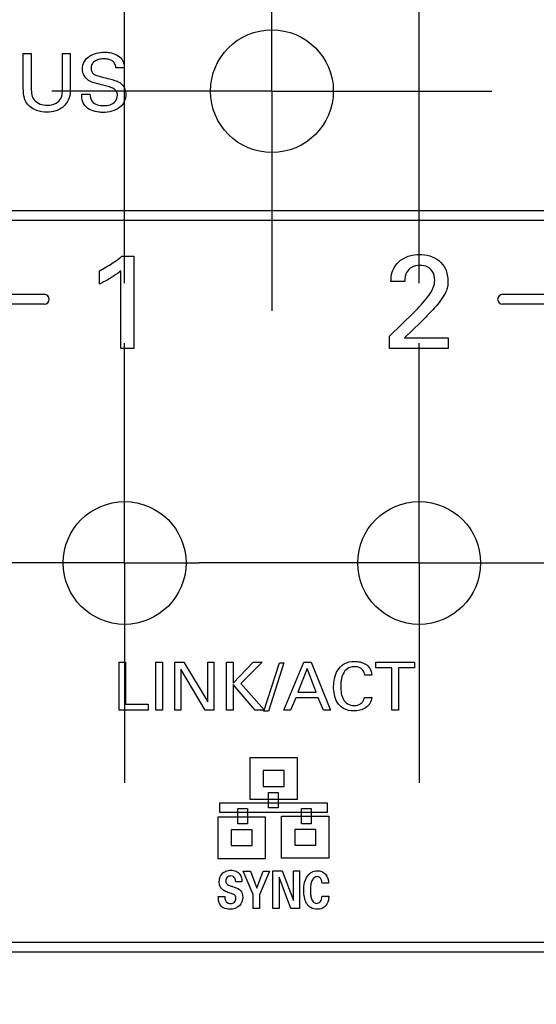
# Model space of a CAD drawing. Header units: inches. Extents: x 0 to 34, y 0 to 22.
# Tile 17 of 71: x 11.8 to 12.3, y 13.7 to 14.7. Entities that reach past the tile are written whole.
import ezdxf

# ---------------------------------------------------------------- set-up
doc = ezdxf.new("R2010")
doc.units = ezdxf.units.IN
doc.header["$LTSCALE"] = 1.87
doc.header["$MEASUREMENT"] = 0
doc.linetypes.add('CENTER', pattern=[0.6, 0.375, -0.075, 0.075, -0.075])
doc.layers.get('0').update_dxf_attribs({"linetype": 'CONTINUOUS'})
doc.layers.add('02___PRT_ALL_AXES', color=7, linetype='CONTINUOUS')
doc.layers.add('DIMENSIONS', color=7, linetype='CONTINUOUS')
doc.styles.get("Standard").update_dxf_attribs({"font": 'txt', "width": 0.8})
doc.dimstyles.new('DIMSTYLE_1', dxfattribs={"dimtxt": 0.125, "dimasz": 0.18, "dimexe": 0.125, "dimexo": 0.0625, "dimgap": 0.03125, "dimtad": 0, "dimtih": 1, "dimtoh": 1, "dimdsep": 46, "dimtxsty": 'STANDARD', "dimblk": '_FILLED', "dimblk1": '_FILLED', "dimblk2": '_FILLED', "dimcen": 0.09, "dimadec": 0, "dimazin": 0, "dimtp": 0.001, "dimtm": 0.001, "dimtfac": 1, "dimtofl": 0, "dimtmove": 0, "dimatfit": 3, "dimldrblk": '_FILLED', "dimfxl": 1, "dimtolj": 1, "dimarcsym": 0})

# ---------------------------------------------------------------- blocks, each defined once
blk = doc.blocks.new('*D3')
at = {"layer": 'DIMENSIONS', "color": 2, "linetype": 'CONTINUOUS'}
blk.add_line((11.8924, 14.4673), (11.8924, 17.1867), dxfattribs=at)
at = {"layer": 'DIMENSIONS', "color": 2, "linetype": 'CONTINUOUS', "insert": (11.8299, 17.2492), "char_height": 0.125, "width": 1.425, "attachment_point": 1, "rotation": 90, "line_spacing_factor": 0.9}
blk.add_mtext('5X 12.6{\\Ftxt.shx;\\W1.000000;\\H0.125000; }[.496]', dxfattribs=at)
blk = doc.blocks.new('_FILLED')
at = {"color": 0, "linetype": 'BYBLOCK'}
blk.add_solid([(0, 0), (-1, 0.1736), (-1, -0.1736)], dxfattribs=at)
blk = doc.blocks.new('*D4')
at = {"layer": 'DIMENSIONS', "color": 2, "linetype": 'CONTINUOUS'}
blk.add_line((12.1995, 14.4673), (12.1995, 17.1867), dxfattribs=at)
at = {"layer": 'DIMENSIONS', "color": 2, "linetype": 'CONTINUOUS', "insert": (12.137, 17.2492), "char_height": 0.125, "width": 1.425, "attachment_point": 1, "rotation": 90, "line_spacing_factor": 0.9}
blk.add_mtext('5X 20.4{\\Ftxt.shx;\\W1.000000;\\H0.125000; }[.803]', dxfattribs=at)
blk = doc.blocks.new('*D34')
at = {"layer": 'DIMENSIONS', "color": 2, "linetype": 'CONTINUOUS'}
blk.add_line((13.3183, 8.9124), (14.2564, 8.9124), dxfattribs=at)
at = {"layer": 'DIMENSIONS', "color": 2, "linetype": 'CONTINUOUS', "insert": (14.3189, 8.9749), "char_height": 0.125, "width": 1.725, "attachment_point": 1, "line_spacing_factor": 0.9}
blk.add_mtext('2X 158.68{\\Ftxt.shx;\\W1.000000;\\H0.125000; }[6.247]', dxfattribs=at)

msp = doc.modelspace()

# ---------------------------------------------------------------- linework, layer by layer
at = {"color": 40, "linetype": 'CONTINUOUS'}
for p, q in [((11.7868, 14.6703), (11.7868, 14.707)), ((11.7868, 14.707), (11.7951, 14.707)), ((11.7951, 14.707), (11.7951, 14.6698)), ((11.8278, 14.6701), (11.8278, 14.707)), ((11.8278, 14.707), (11.8358, 14.707)), ((11.8358, 14.707), (11.8358, 14.6699)), ((11.892, 14.692), (11.8833, 14.692)), ((11.8477, 14.6644), (11.8563, 14.6644)), ((11.613, 14.5432), (12.4816, 14.5432)), ((12.4816, 14.5327), (11.613, 14.5327)), ((11.8895, 14.4954), (11.9019, 14.4954)), ((11.9019, 14.4954), (11.9019, 14.3993)), ((11.8662, 14.4663), (11.8662, 14.4802)), ((11.8885, 14.3993), (11.8885, 14.4802)), ((12.1846, 14.4691), (12.17, 14.4691)), ((11.6864, 14.4557), (11.8087, 14.4557)), ((12.2865, 14.4557), (12.4088, 14.4557)), ((11.8087, 14.4453), (11.6864, 14.4453)), ((12.4088, 14.4453), (12.2865, 14.4453)), ((12.1686, 14.4119), (12.1938, 14.4366)), ((12.2008, 14.4262), (12.1841, 14.4103)), ((12.1686, 14.3993), (12.1686, 14.4119)), ((12.1841, 14.4103), (12.2297, 14.4103)), ((12.2297, 14.4103), (12.2297, 14.3993)), ((11.9019, 14.3993), (11.8885, 14.3993)), ((12.2297, 14.3993), (12.1686, 14.3993)), ((11.8866, 14.022), (11.8866, 14.0722)), ((11.8866, 14.0722), (11.8934, 14.0722)), ((11.8934, 14.0722), (11.8934, 14.0282)), ((11.9248, 14.022), (11.9248, 14.0722)), ((11.9248, 14.0722), (11.9318, 14.0722)), ((11.9318, 14.0722), (11.9318, 14.022)), ((11.9446, 14.022), (11.9446, 14.0722)), ((11.9446, 14.0722), (11.9543, 14.0722)), ((11.9543, 14.0722), (11.979, 14.0307)), ((11.979, 14.0307), (11.979, 14.0722)), ((11.979, 14.0722), (11.9854, 14.0722)), ((11.9854, 14.0722), (11.9854, 14.022)), ((11.9985, 14.022), (11.9985, 14.0722)), ((11.9985, 14.0722), (12.0054, 14.0722)), ((12.0054, 14.0502), (12.0263, 14.0722)), ((12.0054, 14.0722), (12.0054, 14.0502)), ((12.0358, 14.0722), (12.0134, 14.0497)), ((12.0263, 14.0722), (12.0358, 14.0722)), ((12.0377, 14.0209), (12.054, 14.0715)), ((12.0585, 14.0715), (12.0423, 14.0209)), ((12.054, 14.0715), (12.0585, 14.0715)), ((12.0583, 14.022), (12.0794, 14.0722)), ((12.0794, 14.0722), (12.0869, 14.0722)), ((12.0869, 14.0722), (12.1072, 14.022)), ((12.1542, 14.0663), (12.1542, 14.0722)), ((12.1542, 14.0722), (12.1947, 14.0722)), ((12.1947, 14.0722), (12.1947, 14.0663)), ((11.951, 14.0646), (11.951, 14.022)), ((11.9765, 14.022), (11.951, 14.0646)), ((12.0828, 14.0653), (12.0731, 14.0407)), ((12.0921, 14.0407), (12.0828, 14.0653)), ((12.1502, 14.0586), (12.1428, 14.0586)), ((12.171, 14.0663), (12.1542, 14.0663)), ((12.171, 14.022), (12.171, 14.0663)), ((12.1779, 14.0663), (12.1779, 14.022)), ((12.1947, 14.0663), (12.1779, 14.0663)), ((12.0054, 14.0486), (12.0054, 14.022)), ((12.0286, 14.022), (12.0054, 14.0486)), ((12.0134, 14.0497), (12.0383, 14.022)), ((12.0731, 14.0407), (12.0921, 14.0407)), ((11.8934, 14.0282), (11.9168, 14.0282)), ((11.9168, 14.0282), (11.9168, 14.022)), ((12.0709, 14.035), (12.0655, 14.022)), ((12.0942, 14.035), (12.0709, 14.035)), ((12.0996, 14.022), (12.0942, 14.035)), ((12.1424, 14.0352), (12.1501, 14.0352)), ((11.9168, 14.022), (11.8866, 14.022)), ((11.9318, 14.022), (11.9248, 14.022)), ((11.951, 14.022), (11.9446, 14.022)), ((11.9854, 14.022), (11.9765, 14.022)), ((12.0054, 14.022), (11.9985, 14.022)), ((12.0383, 14.022), (12.0286, 14.022)), ((12.0423, 14.0209), (12.0377, 14.0209)), ((12.0655, 14.022), (12.0583, 14.022)), ((12.1072, 14.022), (12.0996, 14.022)), ((12.1779, 14.022), (12.171, 14.022)), ((12.0232, 13.9287), (12.0232, 13.9726)), ((12.0232, 13.9726), (12.0724, 13.9726)), ((12.0724, 13.9726), (12.0724, 13.9287)), ((12.0369, 13.9589), (12.0369, 13.9424)), ((12.0587, 13.9589), (12.0369, 13.9589)), ((12.0587, 13.9424), (12.0587, 13.9589)), ((12.0369, 13.9424), (12.0587, 13.9424)), ((12.0424, 13.9202), (12.0424, 13.9362)), ((12.0424, 13.9362), (12.0526, 13.9362)), ((12.0526, 13.9362), (12.0526, 13.9202)), ((11.9915, 13.9151), (11.9915, 13.9253)), ((11.9915, 13.9253), (12.1035, 13.9253)), ((12.0724, 13.9287), (12.0232, 13.9287)), ((12.1035, 13.9253), (12.1035, 13.9151)), ((12.1035, 13.9151), (11.9915, 13.9151)), ((12.0103, 13.9035), (12.0103, 13.9195)), ((12.0103, 13.9195), (12.0205, 13.9195)), ((12.0205, 13.9195), (12.0205, 13.9035)), ((12.0526, 13.9202), (12.0424, 13.9202)), ((12.0768, 13.9033), (12.0768, 13.9193)), ((12.0768, 13.9193), (12.087, 13.9193)), ((12.087, 13.9193), (12.087, 13.9033)), ((11.9898, 13.867), (11.9898, 13.9109)), ((11.9898, 13.9109), (12.039, 13.9109)), ((12.039, 13.9109), (12.039, 13.867)), ((12.056, 13.8675), (12.056, 13.9114)), ((12.056, 13.9114), (12.1053, 13.9114)), ((12.1053, 13.9114), (12.1053, 13.8675)), ((12.0034, 13.8972), (12.0034, 13.8807)), ((12.0253, 13.8972), (12.0034, 13.8972)), ((12.0205, 13.9035), (12.0103, 13.9035)), ((12.0253, 13.8807), (12.0253, 13.8972)), ((12.0697, 13.8977), (12.0697, 13.8811)), ((12.0916, 13.8977), (12.0697, 13.8977)), ((12.087, 13.9033), (12.0768, 13.9033)), ((12.0916, 13.8811), (12.0916, 13.8977)), ((12.0034, 13.8807), (12.0253, 13.8807)), ((12.0697, 13.8811), (12.0916, 13.8811)), ((12.039, 13.867), (11.9898, 13.867)), ((12.1053, 13.8675), (12.056, 13.8675)), ((12.0264, 13.8296), (12.0159, 13.8542)), ((12.0159, 13.8542), (12.0237, 13.8542)), ((12.0237, 13.8542), (12.0302, 13.8364)), ((12.0302, 13.8364), (12.0367, 13.8542)), ((12.0436, 13.8542), (12.0331, 13.8295)), ((12.0367, 13.8542), (12.0436, 13.8542)), ((12.0471, 13.8153), (12.0471, 13.8543)), ((12.0471, 13.8543), (12.0568, 13.8543)), ((12.0568, 13.8543), (12.0685, 13.8236)), ((12.0685, 13.8236), (12.0685, 13.8543)), ((12.0685, 13.8543), (12.0748, 13.8543)), ((12.0748, 13.8543), (12.0748, 13.8153)), ((12.0146, 13.8431), (12.0082, 13.8431)), ((12.0535, 13.8477), (12.0535, 13.8153)), ((12.0656, 13.8153), (12.0535, 13.8477)), ((12.105, 13.8416), (12.0982, 13.8416)), ((11.9901, 13.8277), (11.9969, 13.8277)), ((12.0264, 13.8153), (12.0264, 13.8296)), ((12.0331, 13.8295), (12.0331, 13.8153)), ((12.0982, 13.8279), (12.1053, 13.8279)), ((12.0331, 13.8153), (12.0264, 13.8153)), ((12.0535, 13.8153), (12.0471, 13.8153)), ((12.0748, 13.8153), (12.0656, 13.8153)), ((10.9755, 13.7799), (13.121, 13.7799)), ((13.121, 13.7695), (10.9755, 13.7695))]:
    msp.add_line(p, q, dxfattribs=at)
at = {"color": 7, "linetype": 'CONTINUOUS'}
for centre in [(12.046, 14.6676), (11.8924, 14.1755), (12.1995, 14.1755)]:
    msp.add_circle(centre, 0.064, dxfattribs=at)
at = {"color": 40, "linetype": 'CONTINUOUS'}
for centre, start, end in [((11.8087, 14.4505), 270.0111, 89.9987), ((12.2865, 14.4505), 90.0111, 269.9791)]:
    msp.add_arc(centre, 0.00521, start, end, dxfattribs=at)
for points, knots in [([(11.8485, 14.6906), (11.8485, 14.6933), (11.8498, 14.6987), (11.8556, 14.7045), (11.8631, 14.7075), (11.8686, 14.7082), (11.8714, 14.7082)], [0, 0, 0, 0, 0.253808, 0.489041, 0.73798, 1, 1, 1, 1]), ([(11.8714, 14.7082), (11.8727, 14.7082), (11.8786, 14.7079), (11.8851, 14.7058), (11.8883, 14.7022)], [0, 0, 0, 0, 0.202011, 1, 1, 1, 1]), ([(11.8707, 14.7012), (11.8688, 14.7012), (11.8654, 14.7008), (11.8609, 14.6989), (11.8579, 14.6956), (11.8574, 14.6928), (11.8574, 14.6914)], [0, 0, 0, 0, 0.305435, 0.555819, 0.774838, 1, 1, 1, 1]), ([(11.8833, 14.692), (11.8833, 14.6936), (11.8825, 14.6966), (11.8792, 14.6997), (11.875, 14.701), (11.8722, 14.7012), (11.8707, 14.7012)], [0, 0, 0, 0, 0.273533, 0.505841, 0.746677, 1, 1, 1, 1]), ([(11.8883, 14.7022), (11.8898, 14.7007), (11.8916, 14.6973), (11.8919, 14.6936), (11.892, 14.692)], [0, 0, 0, 0, 0.572017, 1, 1, 1, 1]), ([(11.8548, 14.6788), (11.8527, 14.6802), (11.8494, 14.6838), (11.8485, 14.6885), (11.8485, 14.6906)], [0, 0, 0, 0, 0.544622, 1, 1, 1, 1]), ([(11.8574, 14.6914), (11.8574, 14.6903), (11.8577, 14.688), (11.8601, 14.6853), (11.8637, 14.6836), (11.8666, 14.6829), (11.8682, 14.6825)], [0, 0, 0, 0, 0.225191, 0.428916, 0.676018, 1, 1, 1, 1]), ([(11.8711, 14.6734), (11.8676, 14.6743), (11.862, 14.6755), (11.8566, 14.6776), (11.8548, 14.6788)], [0, 0, 0, 0, 0.62654, 1, 1, 1, 1]), ([(11.8682, 14.6825), (11.871, 14.6818), (11.8756, 14.6806), (11.8823, 14.6789), (11.8859, 14.6773), (11.8876, 14.6762)], [0, 0, 0, 0, 0.43282, 0.695455, 1, 1, 1, 1]), ([(11.8876, 14.6762), (11.8899, 14.6747), (11.893, 14.6707), (11.8936, 14.6661), (11.8936, 14.6642)], [0, 0, 0, 0, 0.592806, 1, 1, 1, 1]), ([(11.7903, 14.6552), (11.7892, 14.6568), (11.787, 14.6616), (11.7868, 14.667), (11.7868, 14.6703)], [0, 0, 0, 0, 0.364783, 1, 1, 1, 1]), ([(11.7951, 14.6698), (11.7951, 14.6684), (11.7953, 14.6646), (11.7964, 14.6609), (11.7978, 14.6589)], [0, 0, 0, 0, 0.369102, 1, 1, 1, 1]), ([(11.8115, 14.653), (11.8147, 14.653), (11.8205, 14.6538), (11.8272, 14.6605), (11.8278, 14.6666), (11.8278, 14.6701)], [0, 0, 0, 0, 0.358462, 0.613625, 1, 1, 1, 1]), ([(11.8358, 14.6699), (11.8358, 14.6676), (11.8355, 14.6619), (11.833, 14.6565), (11.8309, 14.6539)], [0, 0, 0, 0, 0.412035, 1, 1, 1, 1]), ([(11.8512, 14.6523), (11.8497, 14.6542), (11.8479, 14.6583), (11.8477, 14.6626), (11.8477, 14.6644)], [0, 0, 0, 0, 0.568868, 1, 1, 1, 1]), ([(11.8563, 14.6644), (11.8565, 14.6618), (11.8578, 14.6541), (11.8665, 14.6525), (11.8708, 14.6525)], [0, 0, 0, 0, 0.373159, 1, 1, 1, 1]), ([(11.8936, 14.6642), (11.8936, 14.6616), (11.8926, 14.6565), (11.8855, 14.6474), (11.876, 14.6454), (11.8698, 14.6454)], [0, 0, 0, 0, 0.226306, 0.449584, 1, 1, 1, 1]), ([(11.8849, 14.6633), (11.8849, 14.6647), (11.8844, 14.6675), (11.881, 14.6705), (11.8764, 14.6721), (11.873, 14.673), (11.8711, 14.6734)], [0, 0, 0, 0, 0.226857, 0.433111, 0.684865, 1, 1, 1, 1]), ([(11.8115, 14.6456), (11.8079, 14.6456), (11.7999, 14.6468), (11.7928, 14.6516), (11.7903, 14.6552)], [0, 0, 0, 0, 0.451232, 1, 1, 1, 1]), ([(11.7978, 14.6589), (11.7994, 14.6567), (11.804, 14.6536), (11.8092, 14.653), (11.8115, 14.653)], [0, 0, 0, 0, 0.53771, 1, 1, 1, 1]), ([(11.8309, 14.6539), (11.8283, 14.6507), (11.8218, 14.6465), (11.8146, 14.6456), (11.8115, 14.6456)], [0, 0, 0, 0, 0.574138, 1, 1, 1, 1]), ([(11.8708, 14.6525), (11.875, 14.6525), (11.8825, 14.6542), (11.8849, 14.661), (11.8849, 14.6633)], [0, 0, 0, 0, 0.643482, 1, 1, 1, 1]), ([(11.8698, 14.6454), (11.8685, 14.6454), (11.8618, 14.6457), (11.8545, 14.6481), (11.8512, 14.6523)], [0, 0, 0, 0, 0.208025, 1, 1, 1, 1]), ([(11.8662, 14.4802), (11.8706, 14.4826), (11.8786, 14.4873), (11.8863, 14.4926), (11.8895, 14.4954)], [0, 0, 0, 0, 0.541768, 1, 1, 1, 1]), ([(12.17, 14.4691), (12.1701, 14.4724), (12.1709, 14.4802), (12.1755, 14.4872), (12.1789, 14.4902)], [0, 0, 0, 0, 0.414345, 1, 1, 1, 1]), ([(12.1789, 14.4902), (12.182, 14.4928), (12.1888, 14.4963), (12.1963, 14.4972), (12.1997, 14.4972)], [0, 0, 0, 0, 0.538483, 1, 1, 1, 1]), ([(12.1997, 14.4972), (12.2068, 14.4972), (12.2185, 14.4944), (12.2281, 14.4819), (12.2294, 14.4736), (12.2294, 14.4691)], [0, 0, 0, 0, 0.467454, 0.70853, 1, 1, 1, 1]), ([(11.8885, 14.4802), (11.8851, 14.4774), (11.8778, 14.4725), (11.8701, 14.4682), (11.8662, 14.4663)], [0, 0, 0, 0, 0.503372, 1, 1, 1, 1]), ([(12.2003, 14.4859), (12.1972, 14.4859), (12.1916, 14.485), (12.1854, 14.4783), (12.1846, 14.4724), (12.1846, 14.4691)], [0, 0, 0, 0, 0.354379, 0.615929, 1, 1, 1, 1]), ([(12.2157, 14.4702), (12.2157, 14.4735), (12.2145, 14.4793), (12.2082, 14.4851), (12.2031, 14.4859), (12.2003, 14.4859)], [0, 0, 0, 0, 0.403098, 0.659591, 1, 1, 1, 1]), ([(12.2086, 14.4532), (12.2108, 14.4561), (12.2144, 14.4613), (12.2157, 14.4677), (12.2157, 14.4702)], [0, 0, 0, 0, 0.587381, 1, 1, 1, 1]), ([(12.2294, 14.4691), (12.2294, 14.4676), (12.2294, 14.4644), (12.2279, 14.4591), (12.2242, 14.4525), (12.2208, 14.4478), (12.2186, 14.4451)], [0, 0, 0, 0, 0.166361, 0.353583, 0.613296, 1, 1, 1, 1]), ([(12.2186, 14.4451), (12.2175, 14.4437), (12.2145, 14.4405), (12.2086, 14.4342), (12.2039, 14.4292), (12.2008, 14.4262)], [0, 0, 0, 0, 0.207181, 0.507383, 1, 1, 1, 1]), ([(12.1103, 14.0465), (12.1103, 14.0494), (12.1109, 14.0553), (12.114, 14.064), (12.1213, 14.0715), (12.1285, 14.0729), (12.1322, 14.0729)], [0, 0, 0, 0, 0.223985, 0.462869, 0.707, 1, 1, 1, 1]), ([(12.1322, 14.0729), (12.1341, 14.0729), (12.1381, 14.0724), (12.1438, 14.0704), (12.1488, 14.0657), (12.15, 14.0611), (12.1502, 14.0586)], [0, 0, 0, 0, 0.224869, 0.463732, 0.710002, 1, 1, 1, 1]), ([(12.1319, 14.0673), (12.1294, 14.0673), (12.1244, 14.0661), (12.1198, 14.0601), (12.118, 14.0535), (12.1177, 14.0488), (12.1177, 14.0466)], [0, 0, 0, 0, 0.270344, 0.509643, 0.759481, 1, 1, 1, 1]), ([(12.1428, 14.0586), (12.1425, 14.0604), (12.1415, 14.0636), (12.1373, 14.0668), (12.1339, 14.0673), (12.1319, 14.0673)], [0, 0, 0, 0, 0.349214, 0.618358, 1, 1, 1, 1]), ([(12.1313, 14.0212), (12.1276, 14.0212), (12.1206, 14.0225), (12.1136, 14.0298), (12.1108, 14.0382), (12.1103, 14.0438), (12.1103, 14.0465)], [0, 0, 0, 0, 0.298441, 0.54349, 0.781313, 1, 1, 1, 1]), ([(12.1177, 14.0466), (12.1177, 14.0442), (12.118, 14.0396), (12.12, 14.0331), (12.1247, 14.0278), (12.1295, 14.0269), (12.1319, 14.0269)], [0, 0, 0, 0, 0.259348, 0.504012, 0.733965, 1, 1, 1, 1]), ([(12.1501, 14.0352), (12.1499, 14.033), (12.1485, 14.0287), (12.1437, 14.0241), (12.1378, 14.0217), (12.1335, 14.0212), (12.1313, 14.0212)], [0, 0, 0, 0, 0.261362, 0.501792, 0.747905, 1, 1, 1, 1]), ([(12.1319, 14.0269), (12.1341, 14.0269), (12.1372, 14.0275), (12.1395, 14.0294), (12.14, 14.0299)], [0, 0, 0, 0, 0.745853, 1, 1, 1, 1]), ([(12.14, 14.0299), (12.1404, 14.0304), (12.1416, 14.0319), (12.1422, 14.0339), (12.1424, 14.0352)], [0, 0, 0, 0, 0.315695, 1, 1, 1, 1]), ([(11.9911, 13.8429), (11.9911, 13.8459), (11.9925, 13.8508), (11.998, 13.8545), (12.0015, 13.855), (12.0034, 13.855)], [0, 0, 0, 0, 0.46369, 0.705591, 1, 1, 1, 1]), ([(12.0034, 13.855), (12.0051, 13.855), (12.0088, 13.8545), (12.0118, 13.852), (12.0128, 13.8504)], [0, 0, 0, 0, 0.473399, 1, 1, 1, 1]), ([(12.0791, 13.834), (12.0791, 13.8368), (12.0796, 13.842), (12.0824, 13.8489), (12.0872, 13.8536), (12.0914, 13.8545), (12.0934, 13.8545)], [0, 0, 0, 0, 0.304913, 0.559763, 0.780371, 1, 1, 1, 1]), ([(12.0934, 13.8545), (12.095, 13.8545), (12.0982, 13.854), (12.1035, 13.8501), (12.105, 13.8449), (12.105, 13.8416)], [0, 0, 0, 0, 0.248673, 0.48351, 1, 1, 1, 1]), ([(12.0026, 13.831), (12.0009, 13.8316), (11.9979, 13.8326), (11.9939, 13.835), (11.9914, 13.8385), (11.9911, 13.8414), (11.9911, 13.8429)], [0, 0, 0, 0, 0.294499, 0.535347, 0.752596, 1, 1, 1, 1]), ([(12.0031, 13.8491), (12.0018, 13.8491), (11.9988, 13.8481), (11.998, 13.8452), (11.998, 13.8438)], [0, 0, 0, 0, 0.494879, 1, 1, 1, 1]), ([(11.998, 13.8438), (11.998, 13.843), (11.9982, 13.8416), (11.9997, 13.8399), (12.002, 13.839), (12.0038, 13.8384), (12.0048, 13.8381)], [0, 0, 0, 0, 0.233675, 0.433959, 0.678268, 1, 1, 1, 1]), ([(12.0082, 13.8431), (12.0081, 13.8443), (12.0078, 13.8463), (12.0059, 13.8487), (12.0041, 13.8491), (12.0031, 13.8491)], [0, 0, 0, 0, 0.411427, 0.674605, 1, 1, 1, 1]), ([(12.0128, 13.8504), (12.0133, 13.8497), (12.0144, 13.8474), (12.0146, 13.8449), (12.0146, 13.8431)], [0, 0, 0, 0, 0.314367, 1, 1, 1, 1]), ([(12.0931, 13.8484), (12.092, 13.8484), (12.0895, 13.8475), (12.0874, 13.8439), (12.0863, 13.8393), (12.0861, 13.8358), (12.0861, 13.8339)], [0, 0, 0, 0, 0.192091, 0.407395, 0.678412, 1, 1, 1, 1]), ([(12.0982, 13.8416), (12.0981, 13.8429), (12.0977, 13.8451), (12.096, 13.8479), (12.0941, 13.8484), (12.0931, 13.8484)], [0, 0, 0, 0, 0.429443, 0.698815, 1, 1, 1, 1]), ([(12.0048, 13.8381), (12.0073, 13.8373), (12.0114, 13.8362), (12.0151, 13.8316), (12.0155, 13.8286), (12.0155, 13.827)], [0, 0, 0, 0, 0.481584, 0.714244, 1, 1, 1, 1]), ([(12.0934, 13.8143), (12.091, 13.8143), (12.0864, 13.8153), (12.0817, 13.8204), (12.0795, 13.8269), (12.0791, 13.8316), (12.0791, 13.834)], [0, 0, 0, 0, 0.256812, 0.487827, 0.735464, 1, 1, 1, 1]), ([(12.0861, 13.8339), (12.0861, 13.8329), (12.0862, 13.8303), (12.0868, 13.8263), (12.0883, 13.822), (12.0912, 13.8205), (12.0926, 13.8205)], [0, 0, 0, 0, 0.188985, 0.46848, 0.744559, 1, 1, 1, 1]), ([(12.0022, 13.8143), (11.9998, 13.8143), (11.9955, 13.8149), (11.9905, 13.8202), (11.9901, 13.825), (11.9901, 13.8277)], [0, 0, 0, 0, 0.346, 0.597511, 1, 1, 1, 1]), ([(11.9969, 13.8277), (11.9969, 13.8262), (11.997, 13.8238), (11.9992, 13.8208), (12.0014, 13.8203), (12.0026, 13.8203)], [0, 0, 0, 0, 0.419759, 0.675161, 1, 1, 1, 1]), ([(12.0155, 13.827), (12.0155, 13.8238), (12.0131, 13.8166), (12.0057, 13.8143), (12.0022, 13.8143)], [0, 0, 0, 0, 0.476118, 1, 1, 1, 1]), ([(12.0085, 13.8258), (12.0085, 13.8265), (12.0084, 13.8279), (12.007, 13.8295), (12.005, 13.8303), (12.0034, 13.8308), (12.0026, 13.831)], [0, 0, 0, 0, 0.246487, 0.447927, 0.685989, 1, 1, 1, 1]), ([(12.0026, 13.8203), (12.0041, 13.8203), (12.0073, 13.8212), (12.0085, 13.8244), (12.0085, 13.8258)], [0, 0, 0, 0, 0.516907, 1, 1, 1, 1]), ([(12.0926, 13.8205), (12.094, 13.8205), (12.0975, 13.8222), (12.0982, 13.8259), (12.0982, 13.8279)], [0, 0, 0, 0, 0.414792, 1, 1, 1, 1]), ([(12.1053, 13.8279), (12.1052, 13.8265), (12.105, 13.8232), (12.1036, 13.8201), (12.1025, 13.8187)], [0, 0, 0, 0, 0.439943, 1, 1, 1, 1]), ([(12.1025, 13.8187), (12.1013, 13.8172), (12.0985, 13.8149), (12.0949, 13.8143), (12.0934, 13.8143)], [0, 0, 0, 0, 0.550958, 1, 1, 1, 1])]:
    msp.add_open_spline(points, degree=3, knots=knots, dxfattribs=at)
msp.add_open_spline([(12.1938, 14.4366), (12.1991, 14.4418), (12.2042, 14.4472), (12.2086, 14.4532)], degree=3, dxfattribs=at)
at = {"layer": '02___PRT_ALL_AXES', "color": 7, "linetype": 'CENTER'}
for p, q in [((12.046, 14.6676), (12.046, 14.9304)), ((12.046, 14.6676), (11.8166, 14.6676)), ((12.046, 14.6676), (12.046, 14.4383)), ((12.046, 14.6676), (12.2753, 14.6676)), ((11.8924, 14.1755), (11.8924, 14.4048)), ((12.1995, 14.1755), (12.1995, 14.4048)), ((11.8924, 14.1755), (11.6631, 14.1755)), ((11.8924, 14.1755), (11.8924, 13.9461)), ((11.8924, 14.1755), (11.9702, 14.1755)), ((12.1995, 14.1755), (11.9702, 14.1755)), ((12.1995, 14.1755), (12.1995, 13.9461)), ((12.1995, 14.1755), (12.4289, 14.1755))]:
    msp.add_line(p, q, dxfattribs=at)
at = {"layer": '02___PRT_ALL_AXES', "color": 7, "linetype": 'CONTINUOUS'}
for centre in [(12.046, 14.6676), (11.8924, 14.1755), (12.1995, 14.1755)]:
    msp.add_circle(centre, 0.064, dxfattribs=at)

# ---------------------------------------------------------------- dimensions: what is measured, and where the dimension line sits
at = {"layer": 'DIMENSIONS', "color": 2, "linetype": 'CONTINUOUS'}
for feature_location, offset, dtype, origin, text, picture, middle in [((11.8924, 14.4673), (0, 2.7193), 1, (11.3964, 14.4048), '5X <>', '*D3', (11.8924, 17.9617)), ((12.1995, 14.4673), (0, 2.7193), 1, (11.3964, 14.4048), '5X <>', '*D4', (12.1995, 17.9617)), ((13.3183, 8.9124), (0.9381, 0), 0, (10.8025, 15.1597), '2X <>', '*D34', (15.1814, 8.9124))]:
    dim = msp.add_ordinate_dim(feature_location=feature_location, offset=offset, dtype=dtype, origin=origin, text=text, dimstyle='DIMSTYLE_1', dxfattribs=at)
    dim.commit()
    dim.dimension.update_dxf_attribs({"geometry": picture, "text_midpoint": middle})

doc.saveas('drawing.dxf')
